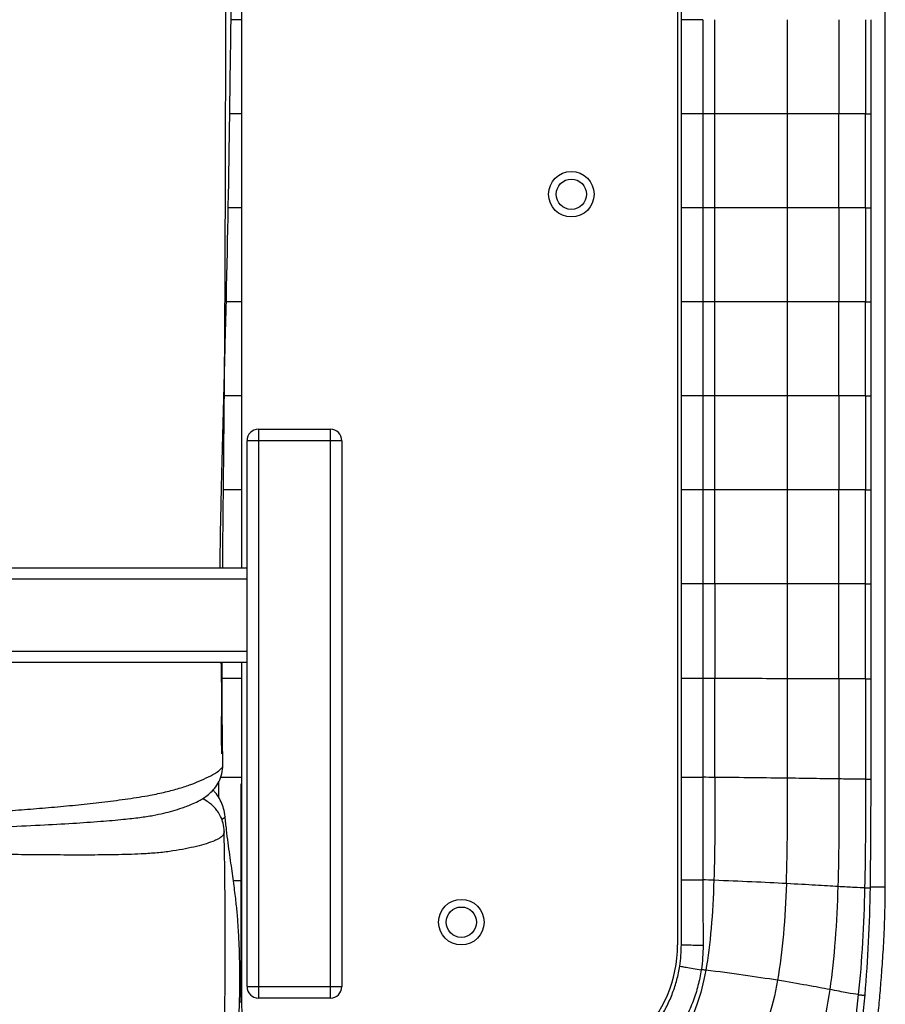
# Paper-space layout '_Bottom' of a CAD drawing. Header units: millimetres. Extents: x -908 to 908, y -619 to 155.
# Tile 11 of 14: x 680 to 908, y -482 to -222. Entities that reach past the tile are written whole.
import ezdxf

# ---------------------------------------------------------------- set-up
doc = ezdxf.new("R2010")
doc.units = ezdxf.units.MM

psp = doc.layouts.new('_Bottom')

# ---------------------------------------------------------------- linework, layer by layer
at = {"color": 7, "linetype": 'Continuous', "lineweight": 25}
for p, q in [((908.27, -450.75), (908.27, 6.83)), ((853.5, 0), (853.5, -466)), ((854.5, -421.78), (854.5, -22.14)), ((738.52, -72.52), (738.52, -366.5)), ((863.36, -246.78), (863.36, -221.96)), ((882.51, -246.78), (882.51, -221.96)), ((904.56, -246.78), (904.56, -221.96)), ((863.36, -271.6), (863.36, -246.78)), ((896.06, -271.6), (896.06, -246.78)), ((903.05, -271.6), (903.05, -246.78)), ((904.56, -271.59), (904.56, -246.78)), ((863.36, -296.4), (863.36, -271.6)), ((882.51, -296.4), (882.51, -271.6)), ((904.56, -296.39), (904.56, -271.59)), ((863.36, -321.19), (863.36, -296.4)), ((896.06, -321.19), (896.06, -296.4)), ((903.05, -321.19), (903.05, -296.4)), ((904.56, -321.19), (904.56, -296.39)), ((863.36, -345.99), (863.36, -321.19)), ((882.51, -345.99), (882.51, -321.19)), ((904.56, -345.98), (904.56, -321.19)), ((743, -330), (743, -480)), ((743, -330), (762, -330)), ((762, -480), (762, -330)), ((740, -477), (740, -333)), ((765, -333), (740, -333)), ((765, -333), (765, -477)), ((863.36, -370.78), (863.36, -345.99)), ((896.06, -370.78), (896.06, -345.99)), ((903.05, -370.78), (903.05, -345.99)), ((904.56, -370.77), (904.56, -345.98)), ((-740, -366.5), (740, -366.5)), ((740, -369.5), (-740, -369.5)), ((896.06, -395.8), (896.06, -370.78)), ((903.05, -395.81), (903.05, -370.78)), ((904.56, -395.8), (904.56, -370.77)), ((-740, -388.5), (740, -388.5)), ((740, -391.5), (-740, -391.5)), ((738.52, -391.5), (738.52, -421.84)), ((863.37, -421.81), (863.36, -395.75)), ((904.56, -422.25), (904.56, -395.8)), ((904.36, -450.83), (904.56, -422.25)), ((738.5, -481.08), (738.5, -423.51)), ((733.95, -436.06), (733.96, -436.19)), ((740, -477), (765, -477)), ((762, -480), (743, -480))]:
    psp.add_line(p, q, dxfattribs=at)
at = {"color": 7, "linetype": 'Continuous', "lineweight": 25, "flags": 128}
for points in [[(860.17, -221.96), (860.17, -231.96), (860.17, -239.37), (860.17, -246.78)], [(860.17, -246.78), (860.17, -256.78), (860.17, -264.19), (860.17, -271.6)], [(882.51, -271.6), (882.51, -262.02), (882.51, -254.4), (882.51, -246.78)], [(860.17, -271.6), (860.17, -281.6), (860.17, -289), (860.17, -296.4)], [(860.17, -296.4), (860.17, -306.4), (860.17, -313.8), (860.17, -321.19)], [(882.51, -321.19), (882.51, -311.62), (882.51, -304.01), (882.51, -296.4)], [(860.17, -321.19), (860.17, -331.19), (860.17, -338.59), (860.17, -345.99)], [(860.17, -345.99), (860.17, -355.99), (860.17, -363.38), (860.17, -370.78)], [(882.51, -370.78), (882.51, -361.2), (882.51, -353.6), (882.51, -345.99)], [(860.17, -370.78), (860.17, -375.78), (860.17, -385.76), (860.17, -395.75)], [(860.17, -395.75), (860.17, -405.75), (860.17, -413.76), (860.17, -414.43), (860.17, -421.78)], [(734.21, -432.09), (734.18, -432.28), (733.84, -432.67), (733.37, -432.93)], [(908.27, -450.75), (908.08, -450.75), (907.54, -450.75), (906.73, -450.75), (905.77, -450.75), (904.81, -450.75), (904.33, -450.75)], [(738.52, -481), (738.39, -481.1), (738.05, -481.18)]]:
    psp.add_lwpolyline(points, dxfattribs=at)
at = {"color": 7, "linetype": 'Continuous', "lineweight": 25}
for centre, radius in [((825.5, -268), 6), ((825.5, -268), 4), ((796.5, -460), 6), ((796.5, -460), 4)]:
    psp.add_circle(centre, radius, dxfattribs=at)
for centre, radius, start, end in [((743, -333), 3, 90, 180), ((762, -333), 3, 0, 90), ((819.5, -466), 34, 270, 0), ((743, -477), 3, 180, 270), ((762, -477), 3, 270, 0)]:
    psp.add_arc(centre, radius, start, end, dxfattribs=at)
for points, knots in [([(732.9, -366.5), (732.93, -363.96), (732.99, -358.87), (733.13, -351.57), (733.28, -344.91), (733.42, -339.19), (733.63, -331.33), (733.92, -320.9), (734.57, -295.89), (735.17, -268), (735.58, -237.37), (735.88, -215.95), (736.27, -195.02), (736.67, -176.49), (737.03, -159.93), (737.33, -144.74), (737.62, -128.68), (737.9, -112.11), (738.16, -95.75), (738.39, -80.31), (738.57, -68.65), (738.72, -60.36), (738.83, -54.78), (738.95, -48.62), (739.09, -41.68), (739.24, -33.95), (739.36, -25.43), (739.43, -18.19), (739.45, -13.79), (739.45, -12.5)], [0, 0, 0, 0, 0.021545, 0.043077, 0.061888, 0.077978, 0.091603, 0.128486, 0.166403, 0.303588, 0.364819, 0.425943, 0.485121, 0.542203, 0.58297, 0.625485, 0.670899, 0.719069, 0.765906, 0.809543, 0.84996, 0.864665, 0.879848, 0.897218, 0.916819, 0.93866, 0.96274, 0.989052, 1, 1, 1, 1]), ([(733.58, -366.5), (733.59, -364.95), (733.63, -360.6), (733.7, -353.85), (733.78, -346.69), (733.84, -340.82), (733.88, -336.3), (733.92, -333.19), (733.93, -331.3), (733.95, -330.18), (733.95, -329.3), (733.96, -328.38), (733.97, -327.37), (733.98, -326.3), (733.99, -325.19), (734, -324.08), (734.01, -322.95), (734.02, -321.77), (734.04, -320.21), (734.05, -318.19), (734.07, -315.7), (734.09, -313.09), (734.14, -306.41), (734.21, -295.4), (734.27, -279.87), (734.31, -263.71), (734.36, -247.01), (734.41, -229.76), (734.48, -213.31), (734.57, -197.47), (734.67, -182.09), (734.78, -165.58), (734.91, -147.9), (735.04, -132.04), (735.14, -118.26), (735.21, -106.84), (735.28, -95.14), (735.33, -83.35), (735.39, -71.77), (735.44, -60.74), (735.51, -51.08), (735.59, -42.64), (735.65, -34.97), (735.69, -26.95), (735.71, -19.42), (735.7, -14.51), (735.7, -12.5)], [0, 0, 0, 0, 0.013018, 0.036661, 0.056882, 0.073413, 0.086147, 0.095071, 0.099706, 0.102116, 0.104507, 0.107115, 0.109939, 0.112976, 0.116224, 0.119237, 0.122409, 0.125735, 0.129209, 0.135574, 0.142827, 0.150198, 0.157682, 0.199316, 0.243355, 0.28919, 0.336364, 0.384919, 0.435579, 0.475935, 0.519358, 0.566096, 0.616105, 0.669341, 0.700622, 0.732903, 0.766111, 0.799678, 0.832724, 0.864223, 0.89321, 0.914664, 0.936025, 0.958371, 0.982909, 1, 1, 1, 1]), ([(738.52, -221.96), (738.49, -221.96), (738.45, -221.96), (738.08, -221.96), (737.51, -221.96), (736.75, -221.96), (736.12, -221.96), (735.81, -221.96)], [0, 0, 0, 0, 0.200176, 0.400353, 0.600529, 0.800706, 1, 1, 1, 1]), ([(860.17, -221.96), (859.46, -221.96), (858.74, -221.96), (857.38, -221.96), (856.74, -221.96), (855.67, -221.96), (855.24, -221.96), (854.65, -221.96), (854.5, -221.96), (854.5, -221.96)], [0, 0, 0, 0, 0.25, 0.25, 0.5, 0.5, 0.75, 0.75, 1, 1, 1, 1]), ([(738.52, -246.78), (738.49, -246.78), (738.45, -246.78), (738.08, -246.78), (737.51, -246.78), (736.74, -246.78), (736.03, -246.78), (735.57, -246.78), (735.45, -246.78)], [0, 0, 0, 0, 0.186928, 0.373857, 0.560785, 0.747713, 0.934642, 1, 1, 1, 1]), ([(860.17, -246.78), (859.46, -246.78), (858.74, -246.78), (857.38, -246.78), (856.74, -246.78), (855.67, -246.78), (855.24, -246.78), (854.65, -246.78), (854.5, -246.78), (854.5, -246.78)], [0, 0, 0, 0, 0.25, 0.25, 0.5, 0.5, 0.75, 0.75, 1, 1, 1, 1]), ([(882.51, -246.78), (879.68, -246.78), (876.63, -246.78), (870.2, -246.78), (866.83, -246.78), (863.36, -246.78)], [0, 0, 0, 0, 0.5, 0.5, 1, 1, 1, 1]), ([(896.06, -246.78), (896.05, -246.78), (896.04, -246.78), (896.03, -246.78), (896.01, -246.78), (895.96, -246.78), (895.87, -246.78), (895.68, -246.78), (895.3, -246.78), (894.52, -246.78), (893.8, -246.78), (892.32, -246.78), (891.27, -246.78), (887.88, -246.78), (885.34, -246.78), (882.51, -246.78)], [0, 0, 0, 0, 0.001953, 0.001953, 0.003906, 0.007813, 0.015625, 0.03125, 0.0625, 0.125, 0.25, 0.25, 0.5, 0.5, 1, 1, 1, 1]), ([(903.05, -246.78), (902.38, -246.78), (901.48, -246.78), (899.16, -246.78), (897.75, -246.78), (896.06, -246.78)], [0, 0, 0, 0, 0.5, 0.5, 1, 1, 1, 1]), ([(903.05, -246.78), (903.42, -246.78), (904.16, -246.78), (904.57, -246.78), (904.52, -246.78), (904.51, -246.78)], [0, 0, 0, 0, 0.439375, 0.864326, 1, 1, 1, 1]), ([(738.52, -271.6), (738.49, -271.6), (738.45, -271.6), (738.08, -271.6), (737.51, -271.6), (736.74, -271.6), (735.9, -271.6), (735.28, -271.6), (735.01, -271.6)], [0, 0, 0, 0, 0.173049, 0.346099, 0.519148, 0.692197, 0.865246, 1, 1, 1, 1]), ([(860.17, -271.6), (859.46, -271.6), (858.74, -271.6), (857.38, -271.6), (856.74, -271.6), (855.67, -271.6), (855.24, -271.6), (854.65, -271.6), (854.5, -271.6), (854.5, -271.6)], [0, 0, 0, 0, 0.25, 0.25, 0.5, 0.5, 0.75, 0.75, 1, 1, 1, 1]), ([(882.51, -271.6), (879.68, -271.6), (876.63, -271.6), (870.21, -271.6), (866.83, -271.6), (863.36, -271.6)], [0, 0, 0, 0, 0.5, 0.5, 1, 1, 1, 1]), ([(896.06, -271.6), (894.37, -271.6), (892.4, -271.6), (887.88, -271.6), (885.34, -271.6), (882.51, -271.6)], [0, 0, 0, 0, 0.5, 0.5, 1, 1, 1, 1]), ([(903.05, -271.6), (902.38, -271.6), (901.48, -271.6), (899.17, -271.6), (897.75, -271.6), (896.06, -271.6)], [0, 0, 0, 0, 0.5, 0.5, 1, 1, 1, 1]), ([(903.05, -271.6), (903.42, -271.6), (904.16, -271.6), (904.57, -271.59), (904.52, -271.59), (904.51, -271.59)], [0, 0, 0, 0, 0.439377, 0.864332, 1, 1, 1, 1]), ([(738.52, -296.4), (738.49, -296.4), (738.45, -296.4), (738.08, -296.4), (737.51, -296.4), (736.74, -296.4), (735.82, -296.4), (735.05, -296.4), (734.59, -296.4), (734.5, -296.4)], [0, 0, 0, 0, 0.159515, 0.31903, 0.478546, 0.638061, 0.797576, 0.957091, 1, 1, 1, 1]), ([(860.17, -296.4), (859.46, -296.4), (858.74, -296.4), (857.38, -296.4), (856.74, -296.4), (855.67, -296.4), (855.24, -296.4), (854.65, -296.4), (854.5, -296.4), (854.5, -296.4)], [0, 0, 0, 0, 0.25, 0.25, 0.5, 0.5, 0.75, 0.75, 1, 1, 1, 1]), ([(882.51, -296.4), (879.68, -296.4), (876.63, -296.4), (870.21, -296.4), (866.83, -296.4), (863.36, -296.4)], [0, 0, 0, 0, 0.5, 0.5, 1, 1, 1, 1]), ([(896.06, -296.4), (894.37, -296.4), (892.4, -296.4), (887.88, -296.4), (885.34, -296.4), (882.51, -296.4)], [0, 0, 0, 0, 0.5, 0.5, 1, 1, 1, 1]), ([(903.05, -296.4), (902.38, -296.4), (901.48, -296.4), (899.17, -296.4), (897.75, -296.4), (896.06, -296.4)], [0, 0, 0, 0, 0.5, 0.5, 1, 1, 1, 1]), ([(903.05, -296.4), (903.42, -296.4), (904.16, -296.4), (904.57, -296.4), (904.52, -296.39), (904.51, -296.39)], [0, 0, 0, 0, 0.439375, 0.864326, 1, 1, 1, 1]), ([(738.52, -321.2), (738.49, -321.2), (738.45, -321.2), (738.08, -321.2), (737.51, -321.2), (736.74, -321.2), (735.82, -321.2), (734.86, -321.2), (734.2, -321.2), (733.91, -321.2)], [0, 0, 0, 0, 0.146797, 0.293593, 0.44039, 0.587186, 0.733983, 0.880779, 1, 1, 1, 1]), ([(860.17, -321.19), (859.46, -321.19), (858.74, -321.19), (857.38, -321.19), (856.74, -321.19), (855.67, -321.19), (855.24, -321.19), (854.65, -321.19), (854.5, -321.19), (854.5, -321.19)], [0, 0, 0, 0, 0.25, 0.25, 0.5, 0.5, 0.75, 0.75, 1, 1, 1, 1]), ([(882.51, -321.19), (879.68, -321.19), (876.63, -321.19), (870.21, -321.19), (866.84, -321.19), (863.36, -321.19)], [0, 0, 0, 0, 0.5, 0.5, 1, 1, 1, 1]), ([(896.06, -321.19), (894.37, -321.19), (892.4, -321.19), (887.88, -321.19), (885.34, -321.19), (882.51, -321.19)], [0, 0, 0, 0, 0.5, 0.5, 1, 1, 1, 1]), ([(903.05, -321.19), (902.38, -321.19), (901.48, -321.19), (899.17, -321.19), (897.75, -321.19), (896.06, -321.19)], [0, 0, 0, 0, 0.5, 0.5, 1, 1, 1, 1]), ([(903.05, -321.19), (903.42, -321.19), (904.16, -321.19), (904.57, -321.19), (904.52, -321.19), (904.51, -321.19)], [0, 0, 0, 0, 0.439377, 0.864332, 1, 1, 1, 1]), ([(738.52, -345.99), (738.49, -345.99), (738.45, -345.99), (738.08, -345.99), (737.51, -345.99), (736.74, -345.99), (735.83, -345.99), (734.82, -345.99), (734.12, -345.99), (733.78, -345.99)], [0, 0, 0, 0, 0.1443555, 0.288711, 0.4330665, 0.577422, 0.7217776, 0.8661331, 1, 1, 1, 1]), ([(860.17, -345.99), (859.46, -345.99), (858.74, -345.99), (857.38, -345.99), (856.74, -345.99), (855.67, -345.99), (855.24, -345.99), (854.65, -345.99), (854.5, -345.99), (854.5, -345.99)], [0, 0, 0, 0, 0.25, 0.25, 0.5, 0.5, 0.75, 0.75, 1, 1, 1, 1]), ([(882.51, -345.99), (879.68, -345.99), (876.63, -345.99), (870.21, -345.99), (866.84, -345.99), (863.36, -345.99)], [0, 0, 0, 0, 0.5, 0.5, 1, 1, 1, 1]), ([(896.06, -345.99), (894.37, -345.99), (892.4, -345.99), (887.88, -345.99), (885.34, -345.99), (882.51, -345.99)], [0, 0, 0, 0, 0.5, 0.5, 1, 1, 1, 1]), ([(903.05, -345.99), (902.38, -345.99), (901.48, -345.99), (899.17, -345.99), (897.75, -345.99), (896.06, -345.99)], [0, 0, 0, 0, 0.5, 0.5, 1, 1, 1, 1]), ([(903.05, -345.99), (903.42, -345.99), (904.16, -345.98), (904.57, -345.98), (904.52, -345.98), (904.51, -345.98)], [0, 0, 0, 0, 0.439375, 0.864326, 1, 1, 1, 1]), ([(860.17, -370.78), (859.46, -370.78), (858.74, -370.78), (857.38, -370.78), (856.74, -370.78), (855.67, -370.78), (855.24, -370.78), (854.65, -370.78), (854.5, -370.78), (854.5, -370.78)], [0, 0, 0, 0, 0.25, 0.25, 0.5, 0.5, 0.75, 0.75, 1, 1, 1, 1]), ([(882.51, -370.78), (879.68, -370.78), (876.63, -370.78), (870.21, -370.78), (866.84, -370.78), (863.36, -370.78)], [0, 0, 0, 0, 0.5, 0.5, 1, 1, 1, 1]), ([(863.36, -370.78), (863.36, -375.26), (863.36, -383.58), (863.36, -391.91), (863.36, -395.75)], [0, 0, 0, 0, 0.537852, 1, 1, 1, 1]), ([(882.51, -395.78), (882.51, -392.59), (882.51, -389.4), (882.51, -386.21), (882.51, -383.64), (882.51, -381.07), (882.51, -378.49), (882.51, -375.92), (882.51, -373.35), (882.51, -370.78)], [0, 0, 0, 0, 0.00957252, 0.00957252, 0.00957252, 0.01728672, 0.01728672, 0.01728672, 0.02500092, 0.02500092, 0.02500092, 0.02500092]), ([(896.06, -370.78), (894.37, -370.78), (892.4, -370.78), (887.88, -370.78), (885.34, -370.78), (882.51, -370.78)], [0, 0, 0, 0, 0.5, 0.5, 1, 1, 1, 1]), ([(903.05, -370.78), (902.38, -370.78), (901.48, -370.78), (899.17, -370.78), (897.75, -370.78), (896.06, -370.78)], [0, 0, 0, 0, 0.5, 0.5, 1, 1, 1, 1]), ([(903.05, -370.78), (903.42, -370.78), (904.16, -370.78), (904.57, -370.78), (904.52, -370.77), (904.51, -370.77)], [0, 0, 0, 0, 0.439376, 0.864332, 1, 1, 1, 1]), ([(733.34, -415.6), (733.33, -414.46), (733.3, -412.17), (733.3, -408.7), (733.32, -405.2), (733.33, -400.49), (733.33, -395.91), (733.24, -392.52), (733.21, -391.5)], [0, 0, 0, 0, 0.14432, 0.288998, 0.43417, 0.579946, 0.873065, 1, 1, 1, 1]), ([(733.64, -418.53), (733.6, -416.39), (733.51, -411.04), (733.44, -402.17), (733.42, -395.29), (733.43, -391.68), (733.43, -391.5)], [0, 0, 0, 0, 0.240781, 0.601579, 0.979746, 1, 1, 1, 1]), ([(738.52, -395.76), (738.49, -395.76), (738.45, -395.76), (738.08, -395.76), (737.51, -395.76), (736.74, -395.76), (735.83, -395.76), (734.8, -395.76), (733.93, -395.76), (733.43, -395.76), (733.29, -395.76)], [0, 0, 0, 0, 0.135518, 0.271036, 0.406554, 0.542072, 0.67759, 0.813108, 0.948626, 1, 1, 1, 1]), ([(860.17, -395.75), (859.46, -395.75), (858.74, -395.75), (857.38, -395.75), (856.74, -395.75), (855.67, -395.75), (855.24, -395.75), (854.65, -395.75), (854.5, -395.75), (854.5, -395.75)], [0, 0, 0, 0, 0.25, 0.25, 0.5, 0.5, 0.75, 0.75, 1, 1, 1, 1]), ([(882.51, -395.78), (879.68, -395.78), (876.63, -395.77), (870.21, -395.76), (866.84, -395.76), (863.36, -395.75)], [0, 0, 0, 0, 0.5, 0.5, 1, 1, 1, 1]), ([(882.51, -422.03), (882.51, -418.84), (882.51, -415.65), (882.51, -412.46), (882.51, -409.68), (882.51, -406.9), (882.51, -404.12), (882.51, -401.34), (882.51, -398.56), (882.51, -395.78)], [0, 0, 0, 0, 0.00957444, 0.00957444, 0.00957444, 0.01791283, 0.01791283, 0.01791283, 0.02625121, 0.02625121, 0.02625121, 0.02625121]), ([(896.06, -395.8), (894.37, -395.8), (892.4, -395.8), (887.88, -395.79), (885.34, -395.78), (882.51, -395.78)], [0, 0, 0, 0, 0.5, 0.5, 1, 1, 1, 1]), ([(903.05, -395.81), (902.38, -395.81), (901.48, -395.81), (899.17, -395.81), (897.75, -395.81), (896.06, -395.8)], [0, 0, 0, 0, 0.5, 0.5, 1, 1, 1, 1]), ([(903.05, -395.81), (903.42, -395.81), (904.16, -395.81), (904.57, -395.81), (904.52, -395.8), (904.51, -395.8)], [0, 0, 0, 0, 0.439396, 0.864337, 1, 1, 1, 1]), ([(638.73, -435.93), (643.23, -435.84), (651.86, -435.66), (664.16, -435.28), (675.26, -434.87), (685.13, -434.42), (693.75, -433.94), (701.08, -433.44), (706.97, -432.93), (711.6, -432.42), (715.15, -431.87), (718.02, -431.27), (720.5, -430.62), (723.12, -429.8), (725.3, -428.98), (727.36, -428.01), (728.9, -427.06), (730.2, -426.05), (731.51, -424.68), (732.66, -422.94), (733.5, -420.85), (733.59, -419.32), (733.63, -418.53)], [0, 0, 0, 0, 0.12197, 0.233622, 0.334884, 0.425761, 0.505906, 0.575175, 0.633541, 0.677124, 0.715205, 0.74977, 0.781667, 0.816884, 0.858863, 0.883492, 0.897992, 0.914383, 0.93292, 0.953622, 0.976222, 1, 1, 1, 1]), ([(639.11, -432.21), (645.52, -432.05), (658.33, -431.74), (673.18, -430.87), (683.74, -430.1), (690.05, -429.57), (696.33, -428.96), (702.53, -428.27), (708.64, -427.48), (714.05, -426.63), (718.57, -425.68), (722.15, -424.71), (725.29, -423.66), (728.06, -422.55), (730.52, -421.38), (732.26, -420.34), (733.22, -419.5), (733.63, -418.96), (733.59, -418.64), (733.58, -418.53)], [0, 0, 0, 0, 0.170872, 0.341812, 0.398945, 0.456172, 0.51345, 0.570799, 0.628364, 0.686135, 0.729382, 0.772554, 0.815033, 0.857651, 0.900555, 0.943885, 0.965984, 0.988065, 1, 1, 1, 1]), ([(732.61, -427.24), (732.61, -426.55), (732.61, -425.08), (732.61, -423.61), (732.61, -422.84)], [0, 0, 0, 0, 0.469795, 1, 1, 1, 1]), ([(738.52, -421.84), (738.49, -421.84), (738.45, -421.84), (738.08, -421.84), (737.51, -421.84), (736.74, -421.84), (735.82, -421.84), (734.8, -421.84), (733.83, -421.84), (733.23, -421.84), (732.99, -421.84)], [0, 0, 0, 0, 0.130695, 0.261391, 0.392086, 0.522781, 0.653476, 0.784172, 0.914867, 1, 1, 1, 1]), ([(854.5, -421.78), (854.5, -421.78), (854.65, -421.78), (855.24, -421.78), (855.67, -421.78), (856.74, -421.78), (857.38, -421.78), (858.74, -421.78), (859.46, -421.78), (860.17, -421.78)], [0, 0, 0, 0, 0.25, 0.25, 0.5, 0.5, 0.75, 0.75, 1, 1, 1, 1]), ([(882.51, -422.03), (879.68, -422), (876.63, -421.96), (870.21, -421.88), (866.84, -421.85), (863.37, -421.81)], [0, 0, 0, 0, 0.5, 0.5, 1, 1, 1, 1]), ([(882.19, -449.82), (882.35, -445.19), (882.43, -440.56), (882.51, -431.3), (882.51, -426.66), (882.51, -422.03)], [0, 0, 0, 0, 0.5, 0.5, 1, 1, 1, 1]), ([(896.06, -422.22), (894.37, -422.2), (892.4, -422.17), (887.89, -422.1), (885.34, -422.07), (882.51, -422.03)], [0, 0, 0, 0, 0.5, 0.5, 1, 1, 1, 1]), ([(903.05, -422.3), (902.38, -422.3), (901.48, -422.29), (899.17, -422.26), (897.75, -422.25), (896.06, -422.22)], [0, 0, 0, 0, 0.5, 0.5, 1, 1, 1, 1]), ([(903.05, -422.3), (903.42, -422.3), (904.16, -422.29), (904.57, -422.27), (904.52, -422.25), (904.51, -422.24)], [0, 0, 0, 0, 0.439507, 0.864389, 1, 1, 1, 1]), ([(734.21, -432.09), (734.16, -431.71), (734.04, -430.71), (733.57, -429.11), (732.75, -427.36), (731.88, -426.02), (731.22, -425.34), (731.01, -425.13)], [0, 0, 0, 0, 0.146315, 0.393339, 0.640685, 0.888622, 1, 1, 1, 1]), ([(733.98, -436.07), (733.92, -435.34), (733.81, -433.98), (733.14, -432.2), (732.34, -430.83), (731.56, -429.86), (730.7, -429.01), (729.69, -428.25), (728.83, -427.71), (728.28, -427.45), (728.26, -427.43)], [0, 0, 0, 0, 0.177711, 0.336423, 0.468446, 0.571527, 0.64849, 0.785631, 0.990088, 1, 1, 1, 1]), ([(737.88, -484.17), (737.92, -483.45), (738.01, -482.11), (738.07, -479.66), (738.1, -477.25), (738.11, -474.98), (738.1, -472.86), (738.08, -470.79), (738.03, -468.65), (737.96, -466.38), (737.86, -463.98), (737.71, -461.35), (737.49, -458.31), (737.2, -455.36), (736.88, -452.64), (736.59, -450.34), (736.25, -447.83), (735.86, -445.11), (735.44, -442.18), (735.01, -439.02), (734.58, -435.65), (734.34, -433.29), (734.21, -432.08)], [0, 0, 0, 0, 0.087325, 0.16443, 0.231463, 0.28811, 0.334975, 0.379016, 0.423181, 0.467553, 0.512218, 0.557306, 0.608418, 0.668803, 0.702408, 0.738294, 0.776456, 0.816833, 0.85943, 0.904251, 0.951181, 1, 1, 1, 1]), ([(733.96, -436.19), (733.96, -436.24), (733.97, -436.45), (733.82, -436.83), (733.51, -437.27), (733, -437.7), (732.32, -438.11), (731.14, -438.68), (729.3, -439.32), (726.73, -440.02), (723.81, -440.66), (720.54, -441.24), (716.87, -441.7), (712.09, -442.05), (706.1, -442.23), (698.99, -442.3), (691.7, -442.29), (684.31, -442.23), (673.12, -442.12), (658.07, -441.99), (645.43, -442.13), (639.1, -442.2)], [0, 0, 0, 0, 0.003598, 0.015039, 0.030523, 0.045053, 0.061813, 0.080542, 0.121149, 0.163113, 0.205214, 0.247437, 0.288734, 0.328888, 0.39423, 0.460968, 0.527953, 0.595228, 0.662641, 0.831252, 1, 1, 1, 1]), ([(733.78, -520.35), (733.78, -519.95), (733.77, -518.14), (733.79, -514.82), (733.83, -510.71), (733.86, -507.8), (733.88, -506.24), (733.89, -505.69), (733.9, -505.13), (733.91, -504.6), (733.92, -503.42), (733.96, -500.76), (734.03, -496.54), (734.08, -492.39), (734.11, -489.39), (734.13, -487.64), (734.15, -485.93), (734.16, -484.29), (734.17, -482.8), (734.18, -481.46), (734.19, -480.18), (734.2, -478.78), (734.21, -476.98), (734.22, -474.59), (734.23, -471.58), (734.24, -467.95), (734.24, -464.1), (734.24, -460.15), (734.23, -456.2), (734.2, -451.84), (734.15, -446.91), (734.07, -441.7), (734, -437.93), (733.97, -436.19)], [0, 0, 0, 0, 0.022459, 0.100489, 0.182148, 0.242961, 0.252457, 0.261933, 0.271387, 0.280818, 0.288976, 0.330427, 0.411333, 0.48762, 0.511347, 0.534551, 0.557201, 0.577968, 0.59613, 0.611716, 0.625791, 0.640023, 0.660867, 0.687988, 0.720844, 0.758619, 0.800132, 0.83277, 0.865923, 0.899449, 0.933648, 0.969297, 1, 1, 1, 1]), ([(738.52, -449.04), (738.49, -449.04), (738.45, -449.05), (738.08, -449.06), (737.5, -449.07), (736.93, -449.07), (736.52, -449.07), (736.42, -449.07)], [0, 0, 0, 0, 0.231434, 0.462868, 0.694302, 0.925736, 1, 1, 1, 1]), ([(738.52, -449.04), (738.52, -453.06), (738.52, -457.07), (738.52, -465.1), (738.52, -469.12), (738.52, -473.13)], [0, 0, 0, 0, 0.5, 0.5, 1, 1, 1, 1]), ([(854.5, -448.81), (854.5, -448.81), (854.65, -448.82), (855.24, -448.83), (855.68, -448.83), (856.75, -448.84), (857.39, -448.84), (858.75, -448.84), (859.48, -448.84), (860.18, -448.84)], [0, 0, 0, 0, 0.25, 0.25, 0.5, 0.5, 0.75, 0.75, 1, 1, 1, 1]), ([(854.5, -466), (854.5, -463.14), (854.5, -460.27), (854.5, -454.54), (854.5, -451.67), (854.5, -448.81)], [0, 0, 0, 0, 0.5, 0.5, 1, 1, 1, 1]), ([(860.18, -448.84), (860.18, -451.72), (860.19, -454.6), (860.21, -460.37), (860.22, -463.25), (860.23, -466.13)], [0, 0, 0, 0, 0.5, 0.5, 1, 1, 1, 1]), ([(863.07, -448.95), (862.91, -453.34), (862.69, -457.59), (862.01, -465.58), (861.55, -469.31), (860.94, -472.67)], [0, 0, 0, 0, 0.5, 0.5, 1, 1, 1, 1]), ([(882.19, -449.82), (879.36, -449.68), (876.31, -449.52), (869.89, -449.23), (866.53, -449.08), (863.07, -448.95)], [0, 0, 0, 0, 0.5, 0.5, 1, 1, 1, 1]), ([(733.13, -533.78), (734.36, -534.12), (739.54, -535.54), (748.9, -536.83), (761.01, -538.01), (773.14, -538.86), (785.28, -539.39), (800.14, -539.64), (817.69, -539.36), (833.87, -538.35), (845.98, -537.24), (854.06, -536.27), (862.1, -534.86), (870, -532.74), (877.22, -529.85), (883.62, -526.19), (889.16, -521.96), (893.7, -517.44), (897.31, -512.85), (900.09, -508.38), (902.29, -503.62), (903.92, -498.66), (905.1, -493.59), (905.92, -488.43), (906.5, -483.22), (906.98, -477.94), (907.42, -472.32), (907.84, -466.03), (908.19, -458.75), (908.24, -453.54), (908.27, -450.75)], [0, 0, 0, 0, 0.016324, 0.068179, 0.119748, 0.171202, 0.222709, 0.274242, 0.360111, 0.445904, 0.480239, 0.514741, 0.549344, 0.583946, 0.618605, 0.647859, 0.677392, 0.706968, 0.729165, 0.751442, 0.773702, 0.795742, 0.817683, 0.839832, 0.862101, 0.884358, 0.907316, 0.933784, 0.964462, 1, 1, 1, 1]), ([(882.19, -449.82), (882.02, -454.4), (881.78, -458.88), (881.03, -467.45), (880.53, -471.54), (879.86, -475.33)], [0, 0, 0, 0, 0.5, 0.5, 1, 1, 1, 1]), ([(895.76, -450.6), (894.06, -450.5), (892.09, -450.38), (887.57, -450.12), (885.02, -449.97), (882.19, -449.82)], [0, 0, 0, 0, 0.5, 0.5, 1, 1, 1, 1]), ([(895.76, -450.6), (895.61, -455.34), (895.39, -460.03), (894.71, -469.15), (894.25, -473.57), (893.63, -477.76)], [0, 0, 0, 0, 0.5, 0.5, 1, 1, 1, 1]), ([(902.81, -450.95), (902.14, -450.94), (901.23, -450.9), (898.89, -450.78), (897.46, -450.7), (895.76, -450.6)], [0, 0, 0, 0, 0.5, 0.5, 1, 1, 1, 1]), ([(902.81, -450.95), (902.7, -455.79), (902.52, -460.6), (901.99, -470.03), (901.63, -474.65), (901.15, -479.11)], [0, 0, 0, 0, 0.5, 0.5, 1, 1, 1, 1]), ([(902.81, -450.95), (903.2, -450.95), (903.95, -450.95), (904.37, -450.9), (904.32, -450.84), (904.31, -450.83)], [0, 0, 0, 0, 0.439036, 0.862972, 1, 1, 1, 1]), ([(902.93, -479.12), (903.29, -474.48), (904.01, -465.07), (904.24, -455.63), (904.36, -450.83)], [0, 0, 0, 0, 0.491907, 1, 1, 1, 1]), ([(860.23, -466.13), (859.52, -466.13), (858.79, -466.13), (857.42, -466.11), (856.77, -466.1), (855.69, -466.08), (855.25, -466.07), (854.66, -466.03), (854.5, -466.02), (854.5, -466)], [0, 0, 0, 0, 0.25, 0.25, 0.5, 0.5, 0.75, 0.75, 1, 1, 1, 1]), ([(848.94, -485.22), (849.6, -484.19), (850.2, -483.12), (851.29, -480.93), (851.78, -479.81), (852.64, -477.52), (853.01, -476.36), (853.63, -474), (853.88, -472.8), (854.07, -471.59)], [0, 0, 0, 0, 0.25, 0.25, 0.5, 0.5, 0.75, 0.75, 1, 1, 1, 1]), ([(859.75, -472.54), (859.54, -473.95), (859.25, -475.35), (858.53, -478.11), (858.1, -479.46), (857.35, -481.47), (857.09, -482.14), (856.53, -483.45), (856.23, -484.1), (855.29, -486.02), (854.6, -487.28), (853.85, -488.49)], [0, 0, 0, 0, 0.25, 0.25, 0.5, 0.5, 0.625, 0.625, 0.75, 0.75, 1, 1, 1, 1]), ([(854.07, -471.59), (854.06, -471.6), (854.22, -471.63), (854.81, -471.74), (855.25, -471.81), (856.32, -471.99), (856.96, -472.1), (858.33, -472.31), (859.05, -472.43), (859.75, -472.54)], [0, 0, 0, 0, 0.25, 0.25, 0.5, 0.5, 0.75, 0.75, 1, 1, 1, 1]), ([(738.52, -473.13), (738.5, -473.15), (738.46, -473.18), (738.21, -473.21), (738.1, -473.22)], [0, 0, 0, 0, 0.549923, 1, 1, 1, 1]), ([(860.94, -472.67), (860.33, -476.04), (859.57, -479.03), (857.66, -484.38), (856.51, -486.74), (855.13, -488.85)], [0, 0, 0, 0, 0.5, 0.5, 1, 1, 1, 1]), ([(879.86, -475.33), (877.03, -474.87), (874, -474.41), (867.66, -473.51), (864.34, -473.07), (860.94, -472.67)], [0, 0, 0, 0, 0.5, 0.5, 1, 1, 1, 1]), ([(879.86, -475.33), (879.19, -479.13), (878.34, -482.63), (876.1, -489.09), (874.71, -492.04), (872.96, -494.72)], [0, 0, 0, 0, 0.5, 0.5, 1, 1, 1, 1]), ([(893.63, -477.76), (891.87, -477.43), (889.84, -477.06), (885.25, -476.23), (882.69, -475.79), (879.86, -475.33)], [0, 0, 0, 0, 0.5, 0.5, 1, 1, 1, 1]), ([(893.63, -477.76), (893.02, -481.96), (892.24, -485.96), (890.05, -493.52), (888.64, -497.08), (886.78, -500.37)], [0, 0, 0, 0, 0.5, 0.5, 1, 1, 1, 1]), ([(901.15, -479.11), (900.4, -479.01), (899.41, -478.84), (896.9, -478.38), (895.4, -478.1), (893.63, -477.76)], [0, 0, 0, 0, 0.5, 0.5, 1, 1, 1, 1]), ([(901.15, -479.11), (900.67, -483.56), (900.07, -487.9), (898.67, -494.17), (898.12, -496.22), (896.81, -500.22), (896.05, -502.18), (895.15, -504.07)], [0, 0, 0, 0, 0.5, 0.5, 0.75, 0.75, 1, 1, 1, 1]), ([(897.44, -504.79), (898.22, -502.77), (899.79, -498.72), (901.25, -492.33), (902.28, -485.78), (902.72, -481.35), (902.93, -479.12)], [0, 0, 0, 0, 0.246034, 0.493536, 0.744576, 1, 1, 1, 1]), ([(901.15, -479.11), (901.49, -479.15), (902.16, -479.23), (902.71, -479.22), (902.95, -479.18), (902.92, -479.12), (902.91, -479.11)], [0, 0, 0, 0, 0.327373, 0.644903, 0.955047, 1, 1, 1, 1]), ([(738.52, -481), (738.52, -482.35), (738.65, -483.69), (739.2, -486.34), (739.6, -487.63), (740.13, -488.87)], [0, 0, 0, 0, 0.5, 0.5, 1, 1, 1, 1])]:
    psp.add_open_spline(points, degree=3, knots=knots, dxfattribs=at)
for points in [[(896.06, -221.96), (896.06, -230.23), (896.06, -238.51), (896.06, -246.78)], [(903.05, -221.96), (903.05, -230.23), (903.05, -238.51), (903.05, -246.78)], [(863.36, -246.78), (862.31, -246.78), (861.24, -246.78), (860.17, -246.78)], [(863.36, -271.6), (862.31, -271.6), (861.24, -271.6), (860.17, -271.6)], [(896.06, -271.6), (896.06, -279.87), (896.06, -288.13), (896.06, -296.4)], [(903.05, -271.6), (903.05, -279.87), (903.05, -288.13), (903.05, -296.4)], [(863.36, -296.4), (862.31, -296.4), (861.24, -296.4), (860.17, -296.4)], [(863.36, -321.19), (862.31, -321.19), (861.24, -321.19), (860.17, -321.19)], [(896.06, -321.19), (896.06, -329.46), (896.06, -337.72), (896.06, -345.99)], [(903.05, -321.19), (903.05, -329.46), (903.05, -337.72), (903.05, -345.99)], [(863.36, -345.99), (862.31, -345.99), (861.24, -345.99), (860.17, -345.99)], [(863.36, -370.78), (862.31, -370.78), (861.24, -370.78), (860.17, -370.78)], [(863.37, -395.75), (862.31, -395.75), (861.24, -395.75), (860.17, -395.75)], [(896.06, -395.8), (896.06, -404.3), (896.06, -413.03), (896.06, -422.22)], [(903.05, -395.81), (903.05, -404.32), (903.05, -413.07), (903.05, -422.3)], [(738.52, -421.84), (738.52, -430.91), (738.52, -439.97), (738.52, -449.04)], [(854.5, -448.81), (854.5, -439.8), (854.5, -430.79), (854.5, -421.78)], [(860.17, -421.78), (860.17, -430.8), (860.17, -439.82), (860.18, -448.84)], [(863.37, -421.81), (862.31, -421.8), (861.24, -421.79), (860.17, -421.78)], [(863.37, -421.81), (863.37, -430.8), (863.37, -440.16), (863.07, -448.95)], [(896.06, -422.22), (896.06, -431.41), (896.06, -441.11), (895.76, -450.6)], [(903.05, -422.3), (903.05, -431.53), (903.05, -441.29), (902.81, -450.95)], [(863.07, -448.95), (862.11, -448.91), (861.15, -448.88), (860.18, -448.84)], [(854.07, -471.59), (854.35, -469.75), (854.5, -467.87), (854.5, -466)], [(860.23, -466.13), (860.24, -468.27), (860.08, -470.42), (859.75, -472.54)], [(860.94, -472.67), (860.55, -472.63), (860.15, -472.58), (859.75, -472.54)], [(738.52, -473.13), (738.52, -475.75), (738.52, -478.38), (738.52, -481)]]:
    psp.add_open_spline(points, degree=3, dxfattribs=at)

doc.saveas('drawing.dxf')
